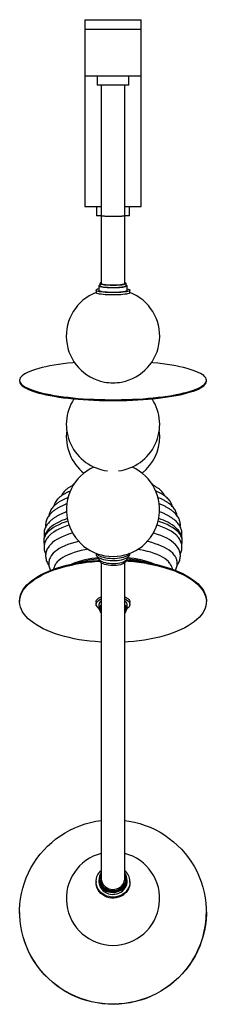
# Paper-space layout '_Izquierda' of a CAD drawing. Header units: millimetres. Extents: x -100 to 100, y -532 to 521.
import ezdxf

# ---------------------------------------------------------------- set-up
doc = ezdxf.new("R2010")
doc.units = ezdxf.units.MM

psp = doc.layouts.new('_Izquierda')

# ---------------------------------------------------------------- linework, layer by layer
at = {"color": 7, "linetype": 'Continuous', "lineweight": 25}
for p, q in [((-30, 520.9), (-30, 320.9)), ((-30, 520.9), (30, 520.9)), ((30, 320.9), (30, 520.9)), ((-30, 510.9), (30, 510.9)), ((-30, 460.9), (30, 460.9)), ((-17, 460.9), (-17, 450.9)), ((17, 450.9), (17, 460.9)), ((17, 450.9), (-17, 450.9)), ((-12.5, 450.9), (-12.5, 310.9)), ((12.5, 310.9), (12.5, 450.9)), ((-30, 320.9), (-12.5, 320.9)), ((-17.5, 320.9), (-17.5, 310.9)), ((12.5, 320.9), (30, 320.9)), ((17.5, 310.9), (17.5, 320.9)), ((-12.5, 310.9), (-17.5, 310.9)), ((17.5, 310.9), (12.5, 310.9)), ((-15, 236.4), (-15, 231.4)), ((-14, 238.8), (-14, 236.4)), ((14, 236.4), (14, 238.8)), ((15, 231.4), (15, 236.4)), ((-18.2, 231.4), (-18.2, 228.9)), ((18.2, 228.9), (18.2, 231.4)), ((-100, 135.1), (-100, 134.2)), ((100, 134.2), (100, 135.1)), ((-18.2, -49.9), (-18.2, -50.9)), ((18.2, -50.9), (18.2, -49.9)), ((-15, -54.8), (-15, -55.5)), ((-14, -57.6), (-14, -57.9)), ((14, -57.9), (14, -57.6)), ((15, -55.5), (15, -54.8)), ((-100, -100.7), (-100, -101.6)), ((-18.2, -102.3), (-18.2, -104.5)), ((-15, -104.5), (-15, -109)), ((15, -104.5), (14.8, -103.5)), ((15, -109), (15, -104.5)), ((18.2, -104.5), (18.2, -102.3)), ((100, -101.6), (100, -100.7)), ((-14, -109), (-14, -111.3)), ((12.5, -111.3), (12.4, -110.4)), ((14, -109), (13.8, -108.1)), ((14, -111.3), (14, -109)), ((-15, -399.2), (-15, -401.2)), ((-14, -398.1), (-14, -399.2)), ((14, -399.2), (14, -398.1)), ((15, -401.2), (15, -399.2)), ((-18.2, -401.2), (-18.2, -402.3)), ((18.2, -402.3), (18.2, -401.2)), ((-100, -433.7), (-100, -433.8)), ((100, -433.8), (100, -433.7))]:
    psp.add_line(p, q, dxfattribs=at)
at = {"color": 7, "linetype": 'Continuous', "lineweight": 25, "flags": 128}
for points in [[(15, 232.8), (15.1, 232.8), (16.3, 232.5), (17.3, 232.2), (17.9, 231.8), (18.2, 231.5), (18.1, 231.2), (17.6, 230.8), (16.9, 230.5), (15.7, 230.2), (14.3, 229.9), (12.6, 229.6), (10.7, 229.4), (8.5, 229.2), (6.2, 229.1), (3.8, 229), (1.3, 228.9), (-1.3, 228.9), (-3.8, 229), (-6.2, 229.1), (-8.5, 229.2), (-10.7, 229.4), (-12.6, 229.6), (-14.3, 229.9), (-15.7, 230.2), (-16.8, 230.5), (-17.6, 230.8), (-18.1, 231.1), (-18.2, 231.5), (-17.9, 231.8), (-17.9, 231.8)], [(-14, 237.1), (-14.5, 236.9), (-14.9, 236.6), (-15, 236.2), (-14.7, 235.9), (-14, 235.6), (-13, 235.3), (-11.8, 235.1), (-10.2, 234.9), (-8.4, 234.7), (-6.4, 234.5), (-4.3, 234.4), (-2, 234.3), (0.3, 234.3), (2.6, 234.3), (4.8, 234.4), (6.9, 234.5), (8.8, 234.7), (10.6, 234.9), (12.1, 235.1), (13.3, 235.4), (14.2, 235.7), (14.8, 236), (14.8, 236)], [(-14, 236.4), (-13.9, 236.2), (-13.6, 235.9), (-12.9, 235.6), (-11.9, 235.4), (-10.6, 235.1), (-9, 234.9), (-7.1, 234.7), (-5.1, 234.6), (-3, 234.5), (-0.7, 234.5), (1.5, 234.5), (3.7, 234.5), (5.8, 234.6), (7.8, 234.8), (9.6, 235), (11.1, 235.2), (12.3, 235.5), (13.2, 235.7), (13.8, 236)], [(-12.5, 239.7), (-12.8, 239.6), (-13.5, 239.3), (-13.9, 239), (-13.9, 238.7), (-13.6, 238.4), (-12.9, 238.1), (-11.9, 237.8), (-10.6, 237.6), (-9, 237.4), (-7.1, 237.2), (-5.1, 237.1), (-3, 237), (-0.7, 236.9), (1.5, 236.9), (3.7, 237), (5.8, 237.1), (7.8, 237.3), (9.6, 237.4), (11.1, 237.7), (12.3, 237.9), (13.2, 238.2), (13.8, 238.5), (13.8, 238.5)], [(-12.5, 238.8), (-12.5, 238.7), (-12.1, 238.4), (-11.4, 238.1), (-10.4, 237.9), (-9.1, 237.7), (-7.5, 237.5), (-5.7, 237.3), (-3.7, 237.2), (-1.6, 237.1), (0.5, 237.1), (2.6, 237.2), (4.6, 237.2), (6.5, 237.4), (8.2, 237.6), (9.7, 237.8), (10.9, 238), (11.8, 238.3), (12.3, 238.5)], [(12.3, 238.5), (12.5, 238.8), (12.5, 238.8)], [(13.8, 238.5), (14, 238.8), (13.8, 239.1), (13.3, 239.4), (12.5, 239.7)], [(13.8, 236), (14, 236.3), (14, 236.4)], [(14.8, 236), (15, 236.3), (14.9, 236.6), (14.4, 236.9), (14, 237.1)], [(18.2, 228.9), (18.1, 228.7), (17.6, 228.3), (16.9, 228), (15.7, 227.7), (14.3, 227.4), (12.6, 227.1), (10.7, 226.9), (8.5, 226.7), (6.2, 226.6), (3.8, 226.5), (1.3, 226.5), (-1.3, 226.5), (-3.8, 226.5), (-6.2, 226.6), (-8.5, 226.7), (-10.7, 226.9), (-12.6, 227.1), (-14.3, 227.4), (-15.7, 227.7), (-16.8, 228), (-17.6, 228.3), (-18.1, 228.7), (-18.2, 228.9)], [(-15, 231.4), (-15, 231.3), (-14.7, 231), (-14, 230.7), (-13, 230.4), (-11.8, 230.1), (-10.2, 229.9), (-8.4, 229.7), (-6.4, 229.6), (-4.3, 229.4), (-2, 229.4), (0.3, 229.4), (2.6, 229.4), (4.8, 229.5), (6.9, 229.6), (8.8, 229.8), (10.6, 230), (12.1, 230.2), (13.3, 230.5), (14.2, 230.8), (14.8, 231.1)], [(14.8, 231.1), (15, 231.4), (15, 231.4)], [(-41.2, 154.1), (-43.2, 153.9), (-48.4, 153.3), (-53.5, 152.7), (-58.4, 152), (-63.1, 151.3), (-67.6, 150.5), (-71.9, 149.6), (-75.9, 148.7), (-79.6, 147.7), (-83, 146.7), (-86.2, 145.7), (-89, 144.6), (-91.6, 143.5), (-93.8, 142.3), (-95.7, 141.2), (-97.2, 140), (-98.5, 138.8), (-99.3, 137.6), (-99.8, 136.3), (-100, 135.1), (-99.8, 133.9), (-99.3, 132.6), (-98.4, 131.4), (-97.2, 130.2), (-95.6, 129), (-93.7, 127.9), (-91.4, 126.7), (-88.9, 125.6), (-86, 124.5), (-82.8, 123.5), (-79.4, 122.5), (-75.6, 121.5), (-71.6, 120.6), (-67.4, 119.8), (-62.9, 119), (-58.2, 118.2), (-53.2, 117.5), (-48.1, 116.9), (-42.8, 116.3), (-37.4, 115.8), (-31.9, 115.4), (-26.2, 115.1), (-20.4, 114.8), (-14.6, 114.6), (-8.7, 114.4), (-2.8, 114.3), (3.1, 114.3), (9.1, 114.4), (14.9, 114.6), (20.8, 114.8), (26.5, 115.1), (32.2, 115.4), (37.7, 115.9), (43.2, 116.4), (48.4, 116.9), (53.5, 117.6), (58.4, 118.3), (63.1, 119), (67.6, 119.8), (71.9, 120.7), (75.9, 121.6), (79.6, 122.5), (83, 123.5), (86.2, 124.6), (89, 125.7), (91.6, 126.8), (93.8, 127.9), (95.7, 129.1), (97.2, 130.3), (98.5, 131.5), (99.3, 132.7), (99.8, 133.9), (100, 135.2), (100, 135.2)], [(100, 135.2), (99.8, 136.4), (99.3, 137.6), (98.4, 138.8), (97.2, 140.1), (95.6, 141.2), (93.7, 142.4), (91.4, 143.5), (88.9, 144.7), (86, 145.7), (82.8, 146.8), (79.4, 147.8), (75.6, 148.7), (71.6, 149.6), (67.4, 150.5), (62.9, 151.3), (58.2, 152.1), (53.2, 152.7), (48.1, 153.4), (42.8, 153.9), (41.2, 154.1)], [(-100, 134.2), (-100, 134.1), (-99.8, 132.9), (-99.3, 131.7), (-98.4, 130.4), (-97.2, 129.2), (-95.6, 128), (-93.7, 126.9), (-91.4, 125.7), (-88.9, 124.6), (-86, 123.5), (-82.8, 122.5), (-79.4, 121.5), (-75.6, 120.5), (-71.6, 119.6), (-67.4, 118.8), (-62.9, 118), (-58.2, 117.2), (-53.2, 116.5), (-48.1, 115.9), (-42.8, 115.4), (-37.4, 114.9), (-31.9, 114.4), (-26.2, 114.1), (-20.4, 113.8), (-14.6, 113.6), (-8.7, 113.4), (-2.8, 113.4), (3.1, 113.4), (9.1, 113.4), (14.9, 113.6), (20.8, 113.8), (26.5, 114.1), (32.2, 114.5), (37.7, 114.9), (43.2, 115.4), (48.4, 116), (53.5, 116.6), (58.4, 117.3), (63.1, 118), (67.6, 118.8), (71.9, 119.7), (75.9, 120.6), (79.6, 121.6), (83, 122.6), (86.2, 123.6), (89, 124.7), (91.6, 125.8), (93.8, 126.9), (95.7, 128.1), (97.2, 129.3), (98.5, 130.5), (99.3, 131.7), (99.8, 133), (100, 134.2)], [(50, 74.9), (49.8, 79), (49.6, 81.4)], [(-49.9, -5.7), (-51, -6.1), (-51.1, -6.1)], [(-48.4, -15.7), (-51.1, -16.6), (-54.7, -17.9), (-58, -19.4), (-61.1, -20.9), (-63.8, -22.4), (-66.3, -24.1), (-68.4, -25.8), (-70.2, -27.5), (-71.7, -29.3), (-72.8, -31.2), (-73.6, -33), (-74.1, -34.9), (-74.2, -36.3)], [(-47.2, -19.9), (-47.6, -20), (-51.3, -21.3), (-54.7, -22.6), (-57.9, -24.1), (-60.8, -25.6), (-63.5, -27.2), (-65.8, -28.8), (-67.7, -30.5), (-68.9, -31.7)], [(-49.1, -12.9), (-51.3, -13.7), (-54.7, -15), (-57.9, -16.5), (-60.8, -18), (-63.5, -19.6), (-65.8, -21.2), (-67.6, -22.8)], [(68.9, -31.7), (68.7, -31.4), (66.8, -29.7), (64.7, -28), (62.3, -26.4), (59.5, -24.8), (56.5, -23.4), (53.1, -22), (49.6, -20.6), (47.2, -19.9)], [(73.6, -33), (72.8, -31.2), (71.7, -29.3), (70.2, -27.5), (68.4, -25.8), (66.3, -24.1), (63.8, -22.4), (61, -20.8), (58, -19.3), (54.6, -17.9), (51.1, -16.6), (48.4, -15.7)], [(-43.3, -28.3), (-43.7, -28.5), (-47.5, -29.6), (-51, -30.9), (-54.3, -32.3), (-57.4, -33.7), (-60.1, -35.2), (-62.6, -36.8), (-64.7, -38.5), (-65.2, -38.9)], [(65.4, -39), (64.8, -38.6), (62.7, -36.9), (60.3, -35.3), (57.6, -33.8), (54.5, -32.4), (51.3, -31), (47.7, -29.7), (43.9, -28.5), (43.3, -28.3)], [(-36.7, -37.3), (-36.9, -37.4), (-40.9, -38.4), (-44.7, -39.5), (-48.3, -40.7), (-51.6, -42.1), (-54.7, -43.5), (-57.5, -45), (-59.9, -46.5), (-62.1, -48.1), (-64, -49.8), (-65.5, -51.5), (-66.3, -52.7)], [(66.3, -52.7), (65.7, -51.8), (64.2, -50), (62.4, -48.4), (60.3, -46.7), (57.8, -45.2), (55.1, -43.7), (52.1, -42.3), (48.8, -40.9), (45.2, -39.7), (41.5, -38.5), (37.5, -37.5), (36.7, -37.3)], [(74.2, -36.3), (74.1, -34.9), (73.6, -33)], [(-26.6, -45.6), (-30, -46.3), (-34, -47.1), (-37.9, -48.1), (-41.5, -49.2), (-45, -50.4), (-48.1, -51.7), (-51.1, -53), (-53.7, -54.5), (-56, -56), (-58, -57.5), (-59.7, -59.1), (-60.8, -60.5)], [(-18.2, -50.9), (-18, -51.9), (-17.5, -52.8), (-16.6, -53.7), (-15.4, -54.5), (-13.9, -55.3), (-12.2, -56), (-10.2, -56.6), (-8, -57), (-5.6, -57.4), (-3.2, -57.6), (-0.6, -57.7), (1.9, -57.7), (4.4, -57.5), (6.8, -57.2), (9.1, -56.8), (11.2, -56.3), (13.1, -55.6), (14.7, -54.9), (16, -54.1), (17.1, -53.2), (17.8, -52.3), (18.1, -51.4), (18.2, -50.9)], [(-17.8, -50), (-17.5, -50.5), (-16.6, -51.4), (-15.4, -52.2), (-13.9, -53), (-12.2, -53.7), (-10.2, -54.2), (-8, -54.7), (-5.6, -55.1), (-3.2, -55.3), (-0.6, -55.4), (1.9, -55.4), (4.4, -55.2), (6.8, -54.9), (9.1, -54.5), (11.2, -54), (13.1, -53.3), (14.7, -52.6), (16, -51.8), (17.1, -50.9), (17.8, -50)], [(60.9, -60.6), (60.7, -60.4), (59.3, -58.8), (57.5, -57.2), (55.5, -55.6), (53.1, -54.1), (50.4, -52.7), (47.4, -51.4), (44.2, -50.1), (40.7, -48.9), (37, -47.9), (33.1, -46.9), (29, -46.1), (26.6, -45.6)], [(-100, -100.7), (-99.9, -98.8), (-99.5, -96.3), (-98.7, -93.7), (-97.6, -91.1), (-96.1, -88.6), (-94.3, -86.2), (-92.2, -83.8), (-89.7, -81.4), (-86.9, -79.1), (-83.8, -76.9), (-80.5, -74.8), (-76.8, -72.7), (-72.9, -70.8), (-68.7, -69), (-64.3, -67.2), (-59.6, -65.6), (-54.8, -64.1), (-49.7, -62.8), (-44.5, -61.6), (-39.1, -60.5), (-33.6, -59.5), (-27.9, -58.7), (-22.2, -58.1), (-16.4, -57.6), (-14, -57.4)], [(-12.5, -145), (-13.1, -145), (-19, -144.5), (-24.8, -144), (-30.5, -143.3), (-36.1, -142.4), (-41.5, -141.4), (-46.8, -140.2), (-52, -139), (-57, -137.5), (-61.7, -136), (-66.3, -134.4), (-70.6, -132.6), (-74.7, -130.7), (-78.5, -128.7), (-82, -126.6), (-85.3, -124.5), (-88.2, -122.2), (-90.8, -119.9), (-93.2, -117.5), (-95.2, -115.1), (-96.8, -112.6), (-98.1, -110.1), (-99.1, -107.5), (-99.7, -104.9), (-100, -102.3), (-99.9, -99.7), (-99.5, -97.2), (-98.7, -94.6), (-97.6, -92), (-96.1, -89.5), (-94.3, -87.1), (-92.2, -84.7), (-89.7, -82.3), (-86.9, -80), (-83.8, -77.8), (-80.5, -75.7), (-76.8, -73.6), (-72.9, -71.7), (-68.7, -69.8), (-64.3, -68.1), (-59.6, -66.5), (-54.8, -65), (-49.7, -63.7), (-44.5, -62.5), (-39.1, -61.4), (-33.6, -60.4), (-27.9, -59.6), (-22.2, -59), (-16.4, -58.5), (-13.9, -58.3)], [(15, -55.5), (14.8, -56.4), (14.3, -57.2), (13.4, -58), (12.3, -58.8), (10.8, -59.4), (9.1, -60), (7.2, -60.5), (5.1, -60.8), (2.9, -61.1), (0.6, -61.2), (-1.7, -61.1), (-4, -61), (-6.1, -60.7), (-8.2, -60.3), (-10, -59.7), (-11.6, -59.1), (-12.9, -58.4), (-13.9, -57.6), (-14.6, -56.8), (-15, -56), (-15, -55.5)], [(14, -57.9), (13.8, -58.7), (13.3, -59.5), (12.4, -60.3), (11.2, -61), (9.7, -61.6), (7.9, -62.2), (6, -62.6), (3.9, -62.9), (1.7, -63.1), (-0.6, -63.1), (-2.8, -63), (-5, -62.8), (-7, -62.4), (-8.8, -61.9), (-10.5, -61.3), (-11.8, -60.7), (-12.9, -59.9), (-13.6, -59.1), (-13.9, -58.3), (-14, -57.9)], [(36.1, -60.8), (41.5, -61.8), (46.8, -63), (52, -64.3), (57, -65.7), (61.7, -67.2), (66.3, -68.9), (70.6, -70.7), (74.7, -72.5), (78.5, -74.5), (82, -76.6), (85.3, -78.8), (88.2, -81), (90.8, -83.3), (93.2, -85.7), (95.2, -88.2), (96.8, -90.7), (98.1, -93.2), (99.1, -95.7), (99.7, -98.3), (100, -100.9), (99.9, -103.5), (99.5, -106.1), (98.7, -108.6), (97.6, -111.2), (96.1, -113.7), (94.3, -116.2), (92.2, -118.6), (89.7, -120.9), (86.9, -123.2), (83.8, -125.4), (80.5, -127.6), (76.8, -129.6), (72.9, -131.6), (68.7, -133.4), (64.3, -135.1), (59.6, -136.7), (54.8, -138.2), (49.7, -139.6), (44.5, -140.8), (39.1, -141.9), (33.6, -142.8), (27.9, -143.6), (22.2, -144.2), (16.4, -144.7), (12.5, -145)], [(36.1, -59.9), (41.5, -61), (46.8, -62.1), (52, -63.4), (57, -64.8), (61.7, -66.3), (66.3, -68), (70.6, -69.8), (74.7, -71.6), (78.5, -73.6), (82, -75.7), (85.3, -77.9), (88.2, -80.1), (90.8, -82.4), (93.2, -84.8), (95.2, -87.3), (96.8, -89.8), (98.1, -92.3), (99.1, -94.8), (99.7, -97.4), (100, -100), (100, -100.7)], [(-18.2, -102.3), (-18, -101.3), (-17.5, -100.2), (-16.7, -99.1), (-15.5, -98.1), (-14.1, -97.2), (-12.6, -96.5)], [(-18, -105.7), (-18.2, -104.6), (-18, -103.5), (-17.5, -102.4), (-16.7, -101.4), (-15.5, -100.4), (-14.1, -99.5), (-12.6, -98.8)], [(12.5, -96.5), (12.9, -96.7), (14.6, -97.5), (15.9, -98.4), (17, -99.5), (17.7, -100.5), (18.1, -101.6), (18.2, -102.3)], [(12.5, -98.7), (12.9, -98.9), (14.6, -99.7), (15.9, -100.7), (17, -101.7), (17.7, -102.8), (18.1, -103.9), (18.1, -105), (17.8, -106.1), (17.2, -107.2), (16.1, -108.2), (15, -109)], [(-12.6, -105.4), (-12.9, -105.6), (-13.9, -106.5), (-14.6, -107.5), (-15, -108.5), (-15, -109.5), (-14.6, -110.5), (-14, -111.4)], [(13.8, -108.1), (13.3, -107.1), (12.5, -106.3)], [(13.8, -110.3), (13.3, -109.4), (12.5, -108.5)], [(84.9, -485.8), (81.6, -490.7), (78, -495.4), (74.2, -499.8), (70.1, -504), (65.7, -508), (61.1, -511.7), (56.3, -515.1), (51.4, -518.3), (46.2, -521.1), (40.8, -523.7), (35.4, -525.9), (29.8, -527.8), (24.1, -529.4), (18.3, -530.6), (12.4, -531.5), (6.5, -532.1), (0.6, -532.3), (-5.3, -532.2), (-11.3, -531.7), (-17.1, -530.8), (-22.9, -529.7), (-28.6, -528.2), (-34.3, -526.3), (-39.8, -524.2), (-45.1, -521.7), (-50.4, -518.9), (-55.4, -515.8), (-60.2, -512.4), (-64.8, -508.8), (-69.2, -504.8), (-73.4, -500.7), (-77.3, -496.3), (-80.9, -491.6), (-84.2, -486.8), (-87.3, -481.8), (-90, -476.6), (-92.4, -471.3), (-94.5, -465.8), (-96.3, -460.2), (-97.7, -454.5), (-98.8, -448.8), (-99.6, -443), (-99.9, -437.1), (-100, -431.3), (-99.7, -425.5), (-99, -419.7), (-98, -413.9), (-96.6, -408.2), (-94.9, -402.6), (-92.9, -397.1), (-90.5, -391.7), (-87.9, -386.5), (-84.9, -381.5), (-81.6, -376.6), (-78, -371.9), (-74.2, -367.5), (-70.1, -363.3), (-65.7, -359.3), (-61.1, -355.6), (-56.3, -352.2), (-51.4, -349), (-46.2, -346.2), (-40.8, -343.6), (-35.4, -341.4), (-29.8, -339.5), (-24.1, -337.9), (-18.3, -336.7), (-12.5, -335.8)], [(12.5, -335.8), (17.1, -336.5), (22.9, -337.6), (28.6, -339.1), (34.3, -341), (39.8, -343.1), (45.1, -345.6), (50.4, -348.4), (55.4, -351.5), (60.2, -354.9), (64.8, -358.6), (69.2, -362.5), (73.4, -366.6), (77.3, -371.1), (80.9, -375.7), (84.2, -380.5), (87.3, -385.5), (90, -390.7), (92.4, -396), (94.5, -401.5), (96.3, -407.1), (97.7, -412.8), (98.8, -418.5), (99.6, -424.3), (99.9, -430.2), (100, -436), (99.7, -441.8), (99, -447.7), (98, -453.4), (96.6, -459.1), (94.9, -464.7), (92.9, -470.2), (90.5, -475.6), (87.9, -480.8), (84.9, -485.8)], [(18.2, -401), (18, -403.3), (17.5, -405.6), (16.7, -407.7), (15.6, -409.8), (14.1, -411.7), (12.4, -413.4), (10.4, -414.8), (8.2, -416), (5.9, -416.9), (3.4, -417.5), (0.9, -417.8), (-1.6, -417.7), (-4.1, -417.3), (-6.6, -416.7), (-8.8, -415.7), (-11, -414.4), (-12.9, -412.9), (-14.5, -411.2), (-15.9, -409.2), (-17, -407.1), (-17.7, -404.9), (-18.1, -402.6), (-18.1, -400.3), (-17.8, -398), (-17.2, -395.8), (-16.2, -393.7), (-14.9, -391.7), (-13.3, -389.9), (-12.6, -389.3)], [(-15, -399.4), (-14.8, -401.5), (-14.2, -403.5), (-13.3, -405.4), (-12.1, -407.2), (-10.7, -408.8), (-8.9, -410.2), (-7, -411.3), (-4.9, -412.1), (-2.6, -412.6), (-0.3, -412.8), (1.9, -412.7), (4.2, -412.3), (6.3, -411.5), (8.3, -410.5), (10.1, -409.2), (11.7, -407.7), (13, -406), (14, -404.1), (14.7, -402.1), (15, -400), (14.9, -397.9), (14.6, -395.9), (13.8, -393.9), (12.8, -392), (12.6, -391.7)], [(-14, -398.3), (-13.8, -400.4), (-13.2, -402.3), (-12.3, -404.2), (-11, -405.9), (-9.5, -407.4), (-7.8, -408.7), (-5.8, -409.7), (-3.7, -410.4), (-1.5, -410.8), (0.8, -410.8), (3, -410.6), (5.1, -410), (7.2, -409.1), (9, -407.9), (10.6, -406.4), (11.9, -404.8), (12.9, -402.9), (13.6, -401), (13.9, -399), (13.9, -396.9), (13.5, -394.9), (12.8, -393), (12.6, -392.7)], [(-14, -399.2), (-14, -399.4), (-13.8, -401.4), (-13.2, -403.4), (-12.3, -405.2), (-11, -407), (-9.5, -408.5), (-7.8, -409.7), (-5.8, -410.7), (-3.7, -411.4), (-1.5, -411.8), (0.8, -411.9), (3, -411.6), (5.1, -411), (7.2, -410.1), (9, -408.9), (10.6, -407.5), (11.9, -405.8), (12.9, -404), (13.6, -402), (13.9, -400), (14, -399.2)], [(-12.5, -398.1), (-12.5, -398.3), (-12.3, -400.2), (-11.7, -402.1), (-10.8, -403.8), (-9.6, -405.4), (-8.1, -406.8), (-6.4, -407.9), (-4.5, -408.8), (-2.4, -409.3), (-0.3, -409.5), (1.8, -409.4), (3.8, -409), (5.8, -408.2), (7.6, -407.2), (9.2, -405.9), (10.5, -404.4), (11.5, -402.7), (12.1, -400.8), (12.5, -398.9), (12.5, -398.1)], [(18.2, -402.3), (18, -404.3), (17.5, -406.6), (16.7, -408.8), (15.6, -410.8), (14.1, -412.7), (12.4, -414.4), (10.4, -415.9), (8.2, -417), (5.9, -417.9), (3.4, -418.5), (0.9, -418.8), (-1.6, -418.8), (-4.1, -418.4), (-6.6, -417.7), (-8.8, -416.7), (-11, -415.5), (-12.9, -413.9), (-14.5, -412.2), (-15.9, -410.3), (-17, -408.2), (-17.7, -406), (-18.1, -403.7), (-18.2, -402.3)], [(-15, -401.2), (-15, -401.4), (-14.8, -403.5), (-14.2, -405.6), (-13.3, -407.5), (-12.1, -409.3), (-10.7, -410.9), (-8.9, -412.2), (-7, -413.3), (-4.9, -414.2), (-2.6, -414.7), (-0.3, -414.9), (1.9, -414.8), (4.2, -414.4), (6.3, -413.6), (8.3, -412.6), (10.1, -411.3), (11.7, -409.8), (13, -408), (14, -406.2), (14.7, -404.2), (15, -402.1), (15, -401.2)], [(84.9, -486), (81.6, -490.9), (78, -495.5), (74.2, -500), (70.1, -504.2), (65.7, -508.2), (61.1, -511.9), (56.3, -515.3), (51.4, -518.5), (46.2, -521.3), (40.8, -523.9), (35.4, -526.1), (29.8, -528), (24.1, -529.6), (18.3, -530.8), (12.4, -531.7), (6.5, -532.3), (0.6, -532.5), (-5.3, -532.3), (-11.3, -531.8), (-17.1, -531), (-22.9, -529.8), (-28.6, -528.3), (-34.3, -526.5), (-39.8, -524.3), (-45.1, -521.8), (-50.4, -519), (-55.4, -516), (-60.2, -512.6), (-64.8, -508.9), (-69.2, -505), (-73.4, -500.8), (-77.3, -496.4), (-80.9, -491.8), (-84.2, -487), (-87.3, -481.9), (-90, -476.8), (-92.4, -471.4), (-94.5, -466), (-96.3, -460.4), (-97.7, -454.7), (-98.8, -448.9), (-99.6, -443.1), (-99.9, -437.3), (-100, -433.8)]]:
    psp.add_lwpolyline(points, dxfattribs=at)
at = {"color": 7, "linetype": 'Continuous', "lineweight": 25}
for centre, radius, start, end in [((-13.5, 223.7), 9.23, 99.0499, 118.1311), ((0, 182.4), 50, 111.3135, 259.3655), ((0, 182.4), 50, 280.6345, 68.6865), ((0, 190.7), 58.2, 260.87, 279.13), ((0, 191.9), 59.4, 267.6068, 272.3932), ((0, 87.9), 50, 146.8474, 263.3396), ((0, 87.9), 50, 276.6604, 33.1526), ((0, 74.9), 50, 172.499, 231.4129), ((0, 74.9), 50, 308.5871, 0), ((0, -3.3), 50, 114.1883, 65.8117), ((34.2, -63), 52.3, 50.5283, 73.5007), ((-7.3, -154.4), 100, 94.5009, 111.8293), ((-4.8, -162.8), 107.5, 95.4181, 107.0822), ((1.2, -268.9), 210.9, 80.4887, 86.5469), ((1.2, -267.9), 210.9, 80.4885, 86.5322), ((6.8, -156.2), 101.9, 68.3229, 85.4017), ((4.8, -162.8), 107.5, 72.9196, 84.5802), ((-10.3, -105), 4.69, 118.2381, 173.6481), ((9.7, -105.7), 5.58, 22.9659, 58.1504), ((-11.3, -102.8), 7.27, 204.068, 239.6407), ((-10.2, -109.3), 3.83, 128.0409, 175.8477), ((-10.5, -111.3), 3.41, 126.6019, 231.9407), ((10.5, -111.2), 3.39, 306.2403, 15.4614), ((9.7, -110.2), 5.58, 22.9659, 58.1504), ((11.6, -109), 3.42, 314.8824, 16.7643), ((0, -419.4), 50, 104.5112, 75.4776), ((2.2, -401.4), 15.9, 1.5716, 49.5566), ((-2.2, -399.2), 12.8, 144.5756, 180.7072), ((-2.2, -398.2), 11.8, 152.6284, 180.8319), ((2.3, -433.8), 97.7, 327.6775, 359.9752)]:
    psp.add_arc(centre, radius, start, end, dxfattribs=at)
for points, knots in [([(-12.5, 310.9), (-12.5, 302.4), (-12.5, 285.5), (-12.5, 261.4), (-12.5, 245.9), (-12.5, 238.8)], [0, 0, 0, 0, 0.352203, 0.704237, 1, 1, 1, 1]), ([(12.5, 310.9), (12.5, 310.9), (12.5, 310.9), (12.4, 310.8), (12.1, 310.8), (11.4, 310.7), (10.3, 310.6), (9, 310.5), (7.4, 310.5), (5.6, 310.4), (3.6, 310.4), (1.6, 310.4), (-0.6, 310.4), (-2.7, 310.4), (-4.7, 310.4), (-6.6, 310.4), (-8.3, 310.5), (-9.7, 310.6), (-10.9, 310.6), (-11.8, 310.7), (-12.4, 310.8), (-12.5, 310.9), (-12.5, 310.9), (-12.5, 310.9)], [0, 0, 0, 0, 0.001949, 0.031551, 0.084501, 0.138984, 0.191934, 0.24642, 0.299285, 0.353681, 0.406535, 0.460921, 0.513795, 0.568204, 0.62112, 0.675573, 0.728535, 0.783036, 0.836021, 0.890545, 0.94353, 0.998051, 1, 1, 1, 1]), ([(12.5, 238.5), (12.5, 246), (12.5, 261.9), (12.5, 286), (12.5, 302.6), (12.5, 310.9)], [0, 0, 0, 0, 0.313021, 0.657743, 1, 1, 1, 1]), ([(-42.4, 23), (-42.6, 22.9), (-43.9, 22.3), (-45.8, 21.2), (-48.3, 19.7), (-50.6, 17.9), (-52.4, 16.2), (-53.9, 14.3), (-54.9, 12.7), (-55.3, 11.7), (-55.5, 11.3)], [0, 0, 0, 0, 0.0364093, 0.1911908, 0.3476024, 0.5050903, 0.661117, 0.7946465, 0.9208908, 1, 1, 1, 1]), ([(-40.8, 25.3), (-41.2, 25), (-42.1, 24.2), (-43, 23.2), (-43.5, 22.5), (-43.5, 22.4)], [0, 0, 0, 0, 0.348068, 0.896583, 1, 1, 1, 1]), ([(43.5, 22.4), (43.3, 22.7), (42.7, 23.6), (41.9, 24.4), (41.3, 24.9), (41.2, 25)], [0, 0, 0, 0, 0.301832, 0.917354, 1, 1, 1, 1]), ([(55.5, 11.3), (55.5, 11.4), (55.2, 12.1), (54.4, 13.5), (53.2, 15.3), (51.6, 17), (49.7, 18.6), (47.5, 20.2), (45.1, 21.7), (43.2, 22.6), (42.3, 23)], [0, 0, 0, 0, 0.021502, 0.145257, 0.273544, 0.409112, 0.55232, 0.701831, 0.854972, 1, 1, 1, 1]), ([(-45.7, 16.7), (-45.7, 16.7), (-46.8, 16.2), (-48.9, 15.3), (-51.8, 13.8), (-54.4, 12.2), (-56.8, 10.4), (-58.9, 8.5), (-60.6, 6.6), (-61.9, 4.6), (-62.8, 2.7), (-63.4, 1.2), (-63.6, 0.3), (-63.6, 0.1)], [0, 0, 0, 0, 0.004171, 0.11757, 0.231967, 0.347386, 0.463594, 0.579451, 0.693001, 0.78967, 0.881762, 0.970288, 1, 1, 1, 1]), ([(63.6, 0.1), (63.6, 0.2), (63.5, 0.7), (63.2, 1.6), (62.7, 3.1), (61.8, 4.8), (60.5, 6.7), (58.9, 8.5), (56.9, 10.3), (54.7, 12), (52.1, 13.6), (49.3, 15.1), (47.1, 16.1), (45.9, 16.6), (45.7, 16.7)], [0, 0, 0, 0, 0.014813, 0.062563, 0.125078, 0.219451, 0.316985, 0.41953, 0.527228, 0.639168, 0.753657, 0.868976, 0.98384, 1, 1, 1, 1]), ([(-49.4, 2.9), (-50.2, 2.6), (-52.2, 1.9), (-55, 0.6), (-58.1, -1), (-60.9, -2.7), (-63.5, -4.5), (-65.8, -6.4), (-67.7, -8.4), (-69.2, -10.4), (-70.4, -12.4), (-71.3, -14.5), (-71.9, -16.7), (-72.2, -19), (-72.2, -20.6), (-72.1, -21.5), (-72.1, -21.7)], [0, 0, 0, 0, 0.054778, 0.138507, 0.222882, 0.307925, 0.393527, 0.479167, 0.563743, 0.637372, 0.707676, 0.775074, 0.846932, 0.916131, 0.983665, 1, 1, 1, 1]), ([(-48.1, 9.7), (-48.3, 9.6), (-49.6, 9.1), (-51.9, 8.1), (-54.9, 6.6), (-57.7, 5), (-60.2, 3.2), (-62.5, 1.3), (-64.4, -0.6), (-65.9, -2.5), (-67, -4.5), (-67.9, -6.5), (-68.5, -8.3), (-68.6, -9.4), (-68.6, -9.8)], [0, 0, 0, 0, 0.014636, 0.114294, 0.214718, 0.315955, 0.417914, 0.520075, 0.621136, 0.709238, 0.793287, 0.873777, 0.959609, 1, 1, 1, 1]), ([(68.6, -9.7), (68.6, -9.3), (68.5, -8.3), (68, -6.9), (67.4, -5.3), (66.5, -3.5), (65.2, -1.6), (63.5, 0.3), (61.6, 2.1), (59.3, 3.9), (56.7, 5.6), (53.9, 7.1), (51.1, 8.5), (49.1, 9.3), (48.2, 9.6)], [0, 0, 0, 0, 0.054619, 0.10968, 0.164523, 0.248616, 0.335367, 0.426301, 0.521481, 0.620149, 0.720954, 0.822552, 0.923856, 1, 1, 1, 1]), ([(71.4, -14.9), (71.2, -14.4), (70.8, -13.3), (69.8, -11.4), (68.5, -9.4), (66.8, -7.5), (64.9, -5.6), (62.6, -3.8), (60, -2.1), (57.1, -0.4), (54, 1.1), (51.4, 2.2), (49.9, 2.7), (49.6, 2.9)], [0, 0, 0, 0, 0.0582707, 0.147428, 0.2393337, 0.3355716, 0.4362607, 0.5406984, 0.6475424, 0.7553845, 0.8630554, 0.9701225, 1, 1, 1, 1]), ([(-51.3, -6.2), (-51.4, -6.2), (-52.7, -6.7), (-54.9, -7.7), (-58.1, -9.2), (-61.1, -10.8), (-63.8, -12.6), (-66.2, -14.5), (-68.4, -16.5), (-70.1, -18.5), (-71.5, -20.6), (-72.6, -22.7), (-73.4, -24.8), (-73.8, -27.1), (-73.9, -29.3), (-73.8, -31), (-73.6, -31.8), (-73.6, -32)], [0, 0, 0, 0, 0.005297, 0.08597, 0.1672, 0.249034, 0.331445, 0.414237, 0.496626, 0.577501, 0.647426, 0.714363, 0.785766, 0.854236, 0.920615, 0.986034, 1, 1, 1, 1]), ([(73.1, -24.1), (72.9, -23.6), (72.5, -22.4), (71.5, -20.6), (70.2, -18.6), (68.5, -16.6), (66.5, -14.7), (64.2, -12.9), (61.6, -11.2), (58.8, -9.5), (55.6, -7.9), (52.6, -6.6), (50.6, -5.9), (49.8, -5.6)], [0, 0, 0, 0, 0.055555, 0.141529, 0.230082, 0.322674, 0.419358, 0.519437, 0.621668, 0.724784, 0.827746, 0.930168, 1, 1, 1, 1]), ([(72.1, -21.7), (72.1, -21.5), (72.2, -20.7), (72.2, -19), (72, -16.9), (71.6, -15.5), (71.4, -14.9)], [0, 0, 0, 0, 0.070353, 0.391274, 0.708533, 1, 1, 1, 1]), ([(-67.6, -22.8), (-67.9, -23.1), (-68.9, -24), (-70.2, -25.6), (-71.7, -27.6), (-72.8, -29.7), (-73.6, -31.9), (-74.1, -34.1), (-74.1, -35.6), (-74.2, -36.3)], [0, 0, 0, 0, 0.06963, 0.247933, 0.402955, 0.551388, 0.709703, 0.861412, 1, 1, 1, 1]), ([(73.4, -31.4), (73.2, -30.9), (72.8, -29.7), (71.8, -27.9), (70.5, -25.9), (69, -24.2), (67.9, -23.1), (67.4, -22.7)], [0, 0, 0, 0, 0.141099, 0.360772, 0.58696, 0.82332, 1, 1, 1, 1]), ([(73.5, -32), (73.6, -31.5), (73.9, -30.2), (73.9, -28.2), (73.7, -26.1), (73.3, -24.7), (73.1, -24.1)], [0, 0, 0, 0, 0.2021557, 0.4769465, 0.7486926, 1, 1, 1, 1]), ([(74.2, -36.3), (74.2, -36.2), (74.2, -35.3), (74, -33.8), (73.7, -32.3), (73.4, -31.5), (73.4, -31.4)], [0, 0, 0, 0, 0.066338, 0.505846, 0.93054, 1, 1, 1, 1]), ([(-74.2, -36.3), (-74.2, -36.3), (-74.2, -37.1), (-74, -38.6), (-73.7, -39.9), (-73.5, -40.6)], [0, 0, 0, 0, 0.027719, 0.528202, 1, 1, 1, 1]), ([(-68.8, -31.7), (-69.3, -32.2), (-70.3, -33.3), (-71.5, -35.2), (-72.6, -37.2), (-73.4, -39.4), (-73.8, -41.7), (-73.9, -43.9), (-73.7, -46.1), (-73.2, -48.3), (-72.6, -49.9), (-72.1, -50.7), (-72, -50.9)], [0, 0, 0, 0, 0.096412, 0.209404, 0.31757, 0.43295, 0.543591, 0.650855, 0.756566, 0.862165, 0.969244, 1, 1, 1, 1]), ([(-65.1, -38.9), (-65.3, -39), (-66.3, -39.9), (-67.7, -41.4), (-69.2, -43.4), (-70.4, -45.3), (-71.3, -47.4), (-71.9, -49.6), (-72.2, -51.9), (-72.2, -54.1), (-71.8, -56.3), (-71.2, -58.4), (-70.2, -60.4), (-69.4, -61.9), (-68.8, -62.7), (-68.7, -62.8)], [0, 0, 0, 0, 0.026715, 0.130314, 0.220504, 0.306621, 0.389179, 0.477199, 0.561963, 0.644686, 0.726768, 0.80923, 0.893452, 0.980665, 1, 1, 1, 1]), ([(71.4, -47.8), (71.2, -47.4), (70.8, -46.2), (69.8, -44.4), (68.5, -42.4), (67, -40.6), (65.8, -39.5), (65.3, -39)], [0, 0, 0, 0, 0.140849, 0.356356, 0.578506, 0.811128, 1, 1, 1, 1]), ([(73.1, -38.6), (72.9, -38.2), (72.5, -37), (71.5, -35.2), (70.3, -33.3), (69.3, -32.2), (68.9, -31.7)], [0, 0, 0, 0, 0.183945, 0.468609, 0.76181, 1, 1, 1, 1]), ([(72, -50.9), (72.3, -50.4), (72.9, -49.3), (73.5, -47.3), (73.9, -45), (73.9, -42.8), (73.7, -40.6), (73.3, -39.3), (73.1, -38.6)], [0, 0, 0, 0, 0.122339, 0.310095, 0.490525, 0.665997, 0.839524, 1, 1, 1, 1]), ([(73.6, -40.5), (73.6, -40.5), (73.9, -39.7), (74.1, -38.3), (74.1, -36.9), (74.2, -36.3)], [0, 0, 0, 0, 0.030981, 0.562386, 1, 1, 1, 1]), ([(68, -56.3), (67.9, -55.9), (67.4, -54.7), (66.8, -53.5), (66.3, -52.7), (66.2, -52.6)], [0, 0, 0, 0, 0.353223, 0.894829, 1, 1, 1, 1]), ([(68.6, -62.8), (68.7, -62.8), (69.3, -62.1), (70.1, -60.7), (71.1, -58.6), (71.8, -56.4), (72.2, -54.2), (72.2, -51.9), (72, -49.8), (71.6, -48.5), (71.4, -47.8)], [0, 0, 0, 0, 0.016899, 0.163227, 0.303266, 0.452684, 0.596132, 0.73555, 0.873377, 1, 1, 1, 1]), ([(-66.2, -52.7), (-66.5, -53.1), (-67.2, -54.1), (-67.9, -55.9), (-68.6, -58.1), (-68.8, -60.3), (-68.8, -62.4), (-68.4, -64.6), (-67.8, -66.5), (-67.2, -67.7), (-66.9, -68.3)], [0, 0, 0, 0, 0.090468, 0.220935, 0.36006, 0.493918, 0.624526, 0.754168, 0.884588, 1, 1, 1, 1]), ([(-60.8, -60.5), (-61.1, -61), (-61.9, -62.1), (-62.8, -63.9), (-63.5, -65.6), (-63.7, -66.7), (-63.7, -67.1)], [0, 0, 0, 0, 0.266498, 0.557968, 0.838151, 1, 1, 1, 1]), ([(-12.5, -60.1), (-12.5, -60.5), (-12.5, -69.9), (-12.5, -88), (-12.5, -114.3), (-12.5, -140.4), (-12.5, -166), (-12.5, -190.9), (-12.5, -215), (-12.5, -238.3), (-12.5, -260.7), (-12.5, -280.8), (-12.5, -298.6), (-12.5, -314.3), (-12.5, -329.1), (-12.5, -342.2), (-12.5, -353.6), (-12.5, -363.6), (-12.5, -371.3), (-12.5, -377), (-12.5, -381.2), (-12.5, -385.7), (-12.5, -390.5), (-12.5, -395), (-12.5, -397.8), (-12.5, -399)], [0, 0, 0, 0, 0.003285, 0.065919, 0.129353, 0.193335, 0.257405, 0.32149, 0.384267, 0.446986, 0.509706, 0.572432, 0.621714, 0.670989, 0.71985, 0.76718, 0.806146, 0.84407, 0.881001, 0.89808, 0.91561, 0.935324, 0.957281, 0.981446, 1, 1, 1, 1]), ([(12.5, -401.2), (12.5, -399.9), (12.5, -397.1), (12.5, -392.2), (12.5, -386.5), (12.5, -380.5), (12.5, -374.1), (12.5, -367.5), (12.5, -358.7), (12.5, -347.4), (12.5, -333.3), (12.5, -318.4), (12.5, -302.9), (12.5, -286.9), (12.5, -270.3), (12.5, -253.3), (12.5, -235.8), (12.5, -216.3), (12.5, -194.5), (12.5, -170.8), (12.5, -147), (12.5, -128.2), (12.5, -114.4), (12.5, -105.5), (12.5, -96.8), (12.5, -88.1), (12.5, -79.6), (12.5, -71.2), (12.5, -64.7), (12.5, -61), (12.5, -60.1)], [0, 0, 0, 0, 0.0186814, 0.0446681, 0.0708148, 0.0971318, 0.123629, 0.1503163, 0.1772036, 0.2258384, 0.2745627, 0.3232812, 0.3720025, 0.4207302, 0.4685959, 0.5164843, 0.5643911, 0.6123053, 0.673273, 0.7340564, 0.7931412, 0.8499723, 0.8716423, 0.8929243, 0.913807, 0.934279, 0.9543293, 0.9739465, 0.9936848, 1, 1, 1, 1]), ([(63.3, -65.2), (63.1, -64.7), (62.7, -63.6), (61.9, -62.1), (61.2, -61), (60.9, -60.6)], [0, 0, 0, 0, 0.280153, 0.703073, 1, 1, 1, 1]), ([(66.9, -68.3), (67.2, -67.6), (67.9, -66.3), (68.5, -64.2), (68.8, -62), (68.8, -59.8), (68.5, -57.9), (68.2, -56.8), (68, -56.3)], [0, 0, 0, 0, 0.168582, 0.355152, 0.534345, 0.708787, 0.881657, 1, 1, 1, 1]), ([(63.7, -67.1), (63.7, -66.8), (63.6, -66.1), (63.4, -65.5), (63.3, -65.2)], [0, 0, 0, 0, 0.452012, 1, 1, 1, 1])]:
    psp.add_open_spline(points, degree=3, knots=knots, dxfattribs=at)

doc.saveas('drawing.dxf')
